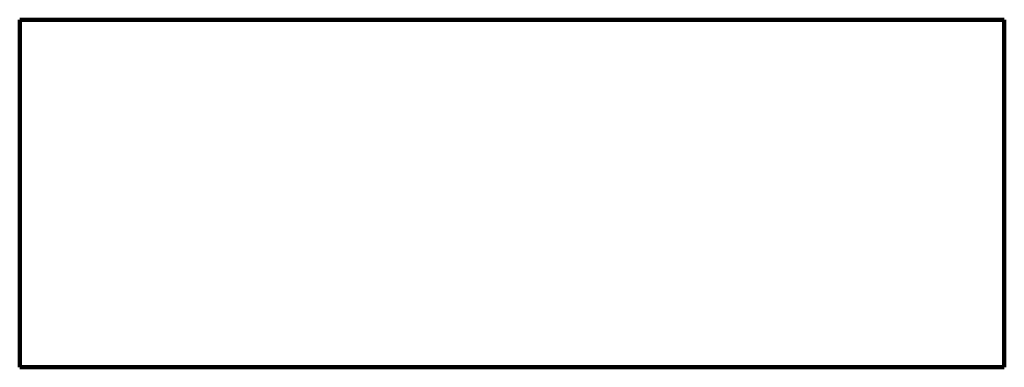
# Model space of a CAD drawing. Header units: inches. Extents: x -67 to 487, y 54 to 250.
import ezdxf

# ---------------------------------------------------------------- set-up
doc = ezdxf.new("R2010")
doc.units = ezdxf.units.IN
doc.header["$MEASUREMENT"] = 0
doc.layers.add('ProfileEdges', color=7, linetype='Continuous')

# ---------------------------------------------------------------- blocks, each defined once
blk = doc.blocks.new('block 2')
at = {"layer": 'ProfileEdges', "color": 7, "lineweight": 100}
blk.add_lwpolyline([(486.63, 249.87), (-66.83, 249.87)], dxfattribs=at)
blk = doc.blocks.new('block 3')
at = {"layer": 'ProfileEdges', "color": 7, "lineweight": 100}
blk.add_lwpolyline([(-66.83, 249.87), (-66.83, 210.58)], dxfattribs=at)
blk = doc.blocks.new('block 4')
at = {"layer": 'ProfileEdges', "color": 7, "lineweight": 100}
blk.add_lwpolyline([(486.63, 210.58), (486.63, 249.87)], dxfattribs=at)
blk = doc.blocks.new('block 5')
at = {"layer": 'ProfileEdges', "color": 7, "lineweight": 100}
blk.add_lwpolyline([(486.63, 54.44), (-66.83, 54.44)], dxfattribs=at)
blk = doc.blocks.new('block 6')
at = {"layer": 'ProfileEdges', "color": 7, "lineweight": 100}
blk.add_lwpolyline([(-66.83, 54.44), (-66.83, 210.58)], dxfattribs=at)
blk = doc.blocks.new('block 7')
at = {"layer": 'ProfileEdges', "color": 7, "lineweight": 100}
blk.add_lwpolyline([(486.63, 54.44), (486.63, 210.58)], dxfattribs=at)

msp = doc.modelspace()

# ---------------------------------------------------------------- block references
at = {"layer": 'ProfileEdges'}
for name in ['block 2', 'block 3', 'block 4', 'block 6', 'block 7', 'block 5']:
    msp.add_blockref(name, (0, 0), dxfattribs=at)

doc.saveas('drawing.dxf')
